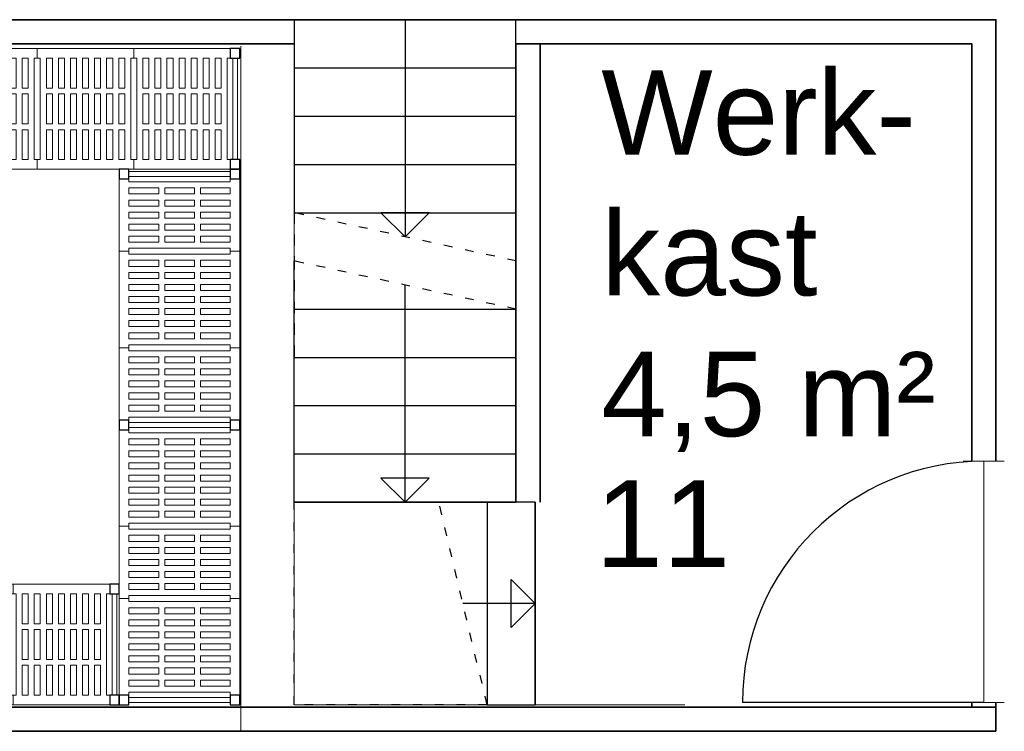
# Model space of a CAD drawing. Header units: millimetres. Extents: x 251300 to 581040, y -9130 to 111283.
# Tile 52 of 57: x 276128 to 280209, y 61549 to 64499. Entities that reach past the tile are written whole.
import ezdxf
from ezdxf.enums import TextEntityAlignment as Align

# ---------------------------------------------------------------- set-up
doc = ezdxf.new("R2010")
doc.units = ezdxf.units.MM
doc.set_wipeout_variables(frame=1)
doc.linetypes.add('ACAD_ISO03W100', pattern=[30, 12, -18])
for name, color, linetype, lineweight in [('APPARAAT1', 2, 'Continuous', 25), ('APPARAAT2', 1, 'Continuous', 20), ('APPARAAT5', 7, 'Continuous', 5), ('BWK MUREN', 3, 'Continuous', 35), ('TEKST PS', 10, 'Continuous', 9), ('X-L22_C_binnenwand', 7, 'Continuous', 13), ('X-L32_C_binnenwandopeningen', 1, 'Continuous', 5), ('X-T22_C_ruimtelabel', 7, 'Continuous', 5)]:
    doc.layers.add(name, color=color, linetype=linetype, lineweight=lineweight)
doc.styles.add('PS', font='arial.ttf')
doc.styles.get("Standard").update_dxf_attribs({"font": 'arial.ttf'})

# ---------------------------------------------------------------- blocks, each defined once
blk = doc.blocks.new('legbord 500-400')
at = {"layer": 'APPARAAT2'}
for p, q in [((400, 500), (0, 500)), ((0, 500), (0, 460)), ((400, 460), (400, 500)), ((12.5, 460), (0, 460)), ((12.5, 250), (12.5, 460)), ((387.5, 250), (387.5, 460)), ((400, 460), (387.5, 460)), ((12.5, 250), (12.5, 40)), ((387.5, 250), (387.5, 40)), ((0, 40), (12.5, 40)), ((0, 40), (0, 0)), ((0, 0), (400, 0)), ((387.5, 40), (400, 40)), ((400, 0), (400, 40))]:
    blk.add_line(p, q, dxfattribs=at)
at = {"layer": 'APPARAAT5'}
for p, q in [((37.5, 336), (37.5, 460)), ((62.5, 460), (37.5, 460)), ((62.5, 336), (62.5, 460)), ((87.5, 336), (87.5, 460)), ((112.5, 460), (87.5, 460)), ((112.5, 336), (112.5, 460)), ((137.5, 336), (137.5, 460)), ((162.5, 460), (137.5, 460)), ((162.5, 336), (162.5, 460)), ((187.5, 336), (187.5, 460)), ((212.5, 460), (187.5, 460)), ((212.5, 336), (212.5, 460)), ((237.5, 336), (237.5, 460)), ((262.5, 460), (237.5, 460)), ((262.5, 336), (262.5, 460)), ((287.5, 336), (287.5, 460)), ((312.5, 460), (287.5, 460)), ((312.5, 336), (312.5, 460)), ((337.5, 336), (337.5, 460)), ((362.5, 460), (337.5, 460)), ((362.5, 336), (362.5, 460)), ((37.5, 336), (62.5, 336)), ((87.5, 336), (112.5, 336)), ((137.5, 336), (162.5, 336)), ((187.5, 336), (212.5, 336)), ((237.5, 336), (262.5, 336)), ((287.5, 336), (312.5, 336)), ((337.5, 336), (362.5, 336)), ((37.5, 312), (62.5, 312)), ((37.5, 250), (37.5, 312)), ((62.5, 250), (62.5, 312)), ((87.5, 312), (112.5, 312)), ((87.5, 250), (87.5, 312)), ((112.5, 250), (112.5, 312)), ((137.5, 312), (162.5, 312)), ((137.5, 250), (137.5, 312)), ((162.5, 250), (162.5, 312)), ((187.5, 312), (212.5, 312)), ((187.5, 250), (187.5, 312)), ((212.5, 250), (212.5, 312)), ((237.5, 312), (262.5, 312)), ((237.5, 250), (237.5, 312)), ((262.5, 250), (262.5, 312)), ((287.5, 312), (312.5, 312)), ((287.5, 250), (287.5, 312)), ((312.5, 250), (312.5, 312)), ((337.5, 312), (362.5, 312)), ((337.5, 250), (337.5, 312)), ((362.5, 250), (362.5, 312)), ((37.5, 250), (37.5, 188)), ((62.5, 250), (62.5, 188)), ((87.5, 250), (87.5, 188)), ((112.5, 250), (112.5, 188)), ((137.5, 250), (137.5, 188)), ((162.5, 250), (162.5, 188)), ((187.5, 250), (187.5, 188)), ((212.5, 250), (212.5, 188)), ((237.5, 250), (237.5, 188)), ((262.5, 250), (262.5, 188)), ((287.5, 250), (287.5, 188)), ((312.5, 250), (312.5, 188)), ((337.5, 250), (337.5, 188)), ((362.5, 250), (362.5, 188)), ((37.5, 188), (62.5, 188)), ((37.5, 164), (37.5, 40)), ((37.5, 164), (62.5, 164)), ((62.5, 164), (62.5, 40)), ((87.5, 188), (112.5, 188)), ((87.5, 164), (87.5, 40)), ((87.5, 164), (112.5, 164)), ((112.5, 164), (112.5, 40)), ((137.5, 188), (162.5, 188)), ((137.5, 164), (137.5, 40)), ((137.5, 164), (162.5, 164)), ((162.5, 164), (162.5, 40)), ((187.5, 188), (212.5, 188)), ((187.5, 164), (212.5, 164)), ((187.5, 164), (187.5, 40)), ((212.5, 164), (212.5, 40)), ((237.5, 188), (262.5, 188)), ((237.5, 164), (237.5, 40)), ((237.5, 164), (262.5, 164)), ((262.5, 164), (262.5, 40)), ((287.5, 188), (312.5, 188)), ((287.5, 164), (287.5, 40)), ((287.5, 164), (312.5, 164)), ((312.5, 164), (312.5, 40)), ((337.5, 188), (362.5, 188)), ((337.5, 164), (337.5, 40)), ((337.5, 164), (362.5, 164)), ((362.5, 164), (362.5, 40)), ((37.5, 40), (62.5, 40)), ((87.5, 40), (112.5, 40)), ((137.5, 40), (162.5, 40)), ((187.5, 40), (212.5, 40)), ((237.5, 40), (262.5, 40)), ((287.5, 40), (312.5, 40)), ((337.5, 40), (362.5, 40))]:
    blk.add_line(p, q, dxfattribs=at)
blk = doc.blocks.new('legbord 500-300')
at = {"layer": 'APPARAAT2'}
for p, q in [((300, 500), (0, 500)), ((0, 500), (0, 460)), ((300, 460), (300, 500)), ((12.5, 460), (0, 460)), ((12.5, 250), (12.5, 460)), ((287.5, 250), (287.5, 460)), ((300, 460), (287.5, 460)), ((12.5, 250), (12.5, 40)), ((287.5, 250), (287.5, 40)), ((0, 40), (12.5, 40)), ((0, 40), (0, 0)), ((0, 0), (300, 0)), ((287.5, 40), (300, 40)), ((300, 0), (300, 40))]:
    blk.add_line(p, q, dxfattribs=at)
at = {"layer": 'APPARAAT5'}
for p, q in [((37.5, 336), (37.5, 460)), ((62.5, 460), (37.5, 460)), ((62.5, 336), (62.5, 460)), ((87.5, 336), (87.5, 460)), ((112.5, 460), (87.5, 460)), ((112.5, 336), (112.5, 460)), ((137.5, 336), (137.5, 460)), ((162.5, 460), (137.5, 460)), ((162.5, 336), (162.5, 460)), ((187.5, 336), (187.5, 460)), ((212.5, 460), (187.5, 460)), ((212.5, 336), (212.5, 460)), ((237.5, 336), (237.5, 460)), ((262.5, 460), (237.5, 460)), ((262.5, 336), (262.5, 460)), ((37.5, 336), (62.5, 336)), ((87.5, 336), (112.5, 336)), ((137.5, 336), (162.5, 336)), ((187.5, 336), (212.5, 336)), ((237.5, 336), (262.5, 336)), ((37.5, 312), (62.5, 312)), ((37.5, 250), (37.5, 312)), ((62.5, 250), (62.5, 312)), ((87.5, 312), (112.5, 312)), ((87.5, 250), (87.5, 312)), ((112.5, 250), (112.5, 312)), ((137.5, 312), (162.5, 312)), ((137.5, 250), (137.5, 312)), ((162.5, 250), (162.5, 312)), ((187.5, 312), (212.5, 312)), ((187.5, 250), (187.5, 312)), ((212.5, 250), (212.5, 312)), ((237.5, 312), (262.5, 312)), ((237.5, 250), (237.5, 312)), ((262.5, 250), (262.5, 312)), ((37.5, 250), (37.5, 188)), ((62.5, 250), (62.5, 188)), ((87.5, 250), (87.5, 188)), ((112.5, 250), (112.5, 188)), ((137.5, 250), (137.5, 188)), ((162.5, 250), (162.5, 188)), ((187.5, 250), (187.5, 188)), ((212.5, 250), (212.5, 188)), ((237.5, 250), (237.5, 188)), ((262.5, 250), (262.5, 188)), ((37.5, 188), (62.5, 188)), ((37.5, 164), (37.5, 40)), ((37.5, 164), (62.5, 164)), ((62.5, 164), (62.5, 40)), ((87.5, 188), (112.5, 188)), ((87.5, 164), (87.5, 40)), ((87.5, 164), (112.5, 164)), ((112.5, 164), (112.5, 40)), ((137.5, 188), (162.5, 188)), ((137.5, 164), (137.5, 40)), ((137.5, 164), (162.5, 164)), ((162.5, 164), (162.5, 40)), ((187.5, 188), (212.5, 188)), ((187.5, 164), (187.5, 40)), ((187.5, 164), (212.5, 164)), ((212.5, 164), (212.5, 40)), ((237.5, 188), (262.5, 188)), ((237.5, 164), (237.5, 40)), ((237.5, 164), (262.5, 164)), ((262.5, 164), (262.5, 40)), ((37.5, 40), (62.5, 40)), ((87.5, 40), (112.5, 40)), ((137.5, 40), (162.5, 40)), ((187.5, 40), (212.5, 40)), ((237.5, 40), (262.5, 40))]:
    blk.add_line(p, q, dxfattribs=at)
blk = doc.blocks.new('staander 500')
at = {"layer": 'APPARAAT1'}
for points in [[(0, 460), (40, 460), (40, 500), (0, 500)], [(0, 0), (40, 0), (40, 40), (0, 40)]]:
    blk.add_lwpolyline(points, close=True, dxfattribs=at)
at = {"layer": 'APPARAAT2'}
for p, q in [((10, 460), (10, 40)), ((30, 460), (30, 40))]:
    blk.add_line(p, q, dxfattribs=at)
blk = doc.blocks.new('*U36')
for name, p in [('staander 500', (0, -500)), ('legbord 500-400', (40, -500)), ('legbord 500-300', (440, -500)), ('legbord 500-400', (740, -500)), ('staander 500', (1140, -500))]:
    blk.add_blockref(name, p)
blk = doc.blocks.new('*U38')
for name, p in [('staander 500', (0, -500)), ('legbord 500-300', (40, -500)), ('legbord 500-300', (340, -500)), ('legbord 500-300', (640, -500)), ('legbord 500-400', (940, -500)), ('staander 500', (1340, -500))]:
    blk.add_blockref(name, p)
blk = doc.blocks.new('*U35')
for name, p in [('staander 500', (0, -500)), ('legbord 500-300', (40, -500)), ('legbord 500-400', (340, -500)), ('legbord 500-300', (740, -500)), ('staander 500', (1040, -500))]:
    blk.add_blockref(name, p)
blk = doc.blocks.new('*U37')
for name, p in [('staander 500', (0, -500)), ('legbord 500-400', (40, -500)), ('legbord 500-400', (440, -500)), ('legbord 500-400', (840, -500)), ('staander 500', (1240, -500))]:
    blk.add_blockref(name, p)
blk = doc.blocks.new('DVDVB_32_-S-_Deur')
at = {"linetype": 'Continuous', "lineweight": 13}
blk.add_wipeout([(0, -0.5), (1, -0.5), (1, 0.5), (0, 0.5)], dxfattribs=at)
at = {"color": 0, "linetype": 'ByBlock', "lineweight": -2}
for p, q in [((0, -0.5), (0, 0.5)), ((1, -0.5), (1, 0.5)), ((0, 0), (1, 0))]:
    blk.add_line(p, q, dxfattribs=at)

msp = doc.modelspace()

# ---------------------------------------------------------------- linework, layer by layer
for p, q in [((277264.9, 64498.8), (278184.9, 64498.8)), ((277724.9, 64498.8), (277724.9, 63598.8)), ((277264.9, 64298.8), (278184.9, 64298.8)), ((277264.9, 64098.8), (278184.9, 64098.8)), ((277264.9, 63898.8), (278184.9, 63898.8)), ((277264.9, 63698.8), (278184.9, 63698.8)), ((277724.9, 62498.8), (277724.9, 63398.8)), ((277264.9, 63298.8), (278184.9, 63298.8)), ((277264.9, 63098.8), (278184.9, 63098.8)), ((277264.9, 62898.8), (278184.9, 62898.8)), ((277264.9, 62698.8), (278184.9, 62698.8)), ((277264.9, 62498.8), (278184.9, 62498.8)), ((278064.9, 62498.8), (278064.9, 61658.8)), ((278264.9, 62498.8), (278264.9, 61658.8)), ((278264.9, 62078.8), (277964.9, 62078.8))]:
    msp.add_line(p, q)
at = {"linetype": 'ACAD_ISO03W100', "ltscale": 3}
for points in [[(278184.9, 63298.8), (278184.9, 64498.8), (277264.9, 64498.8), (277264.9, 63098.8)], [(278184.9, 63498.8), (277264.9, 63698.8), (277264.9, 63498.8)], [(278184.9, 63298.8), (277264.9, 63498.8), (277264.9, 63098.8)], [(278184.9, 63498.8), (278184.9, 62498.8), (277264.9, 62498.8), (277264.9, 63498.8)], [(278064.9, 61658.8), (277264.9, 61658.8), (277264.9, 62498.8), (277664.9, 62498.8)], [(278064.9, 61658.8), (277864.9, 62498.8), (277664.9, 62498.8)]]:
    msp.add_lwpolyline(points, dxfattribs=at)
for points in [[(278184.9, 63498.8), (278184.9, 64498.8), (277264.9, 64498.8), (277264.9, 63698.8)], [(278184.9, 63298.8), (278184.9, 62498.8), (277264.9, 62498.8), (277264.9, 63498.8)], [(278064.9, 61658.8), (278264.9, 61658.8), (278264.9, 62498.8), (277864.9, 62498.8)]]:
    msp.add_lwpolyline(points)
for points in [[(277624.9, 63698.8), (277724.9, 63598.8), (277824.9, 63698.8)], [(277624.9, 62598.8), (277724.9, 62498.8), (277824.9, 62598.8)], [(278164.9, 62178.8), (278264.9, 62078.8), (278164.9, 61978.8)]]:
    msp.add_lwpolyline(points, close=True)
at = {"layer": 'BWK MUREN'}
for p, q in [((278184.9, 64398.8), (278184.9, 62498.8)), ((278284.9, 64398.8), (278284.9, 62498.8)), ((280173.9, 61648.8), (270738.8, 61648.8)), ((280173.9, 61548.8), (280173.9, 61648.8)), ((270838.8, 61548.8), (280073.9, 61548.8)), ((280073.9, 61548.8), (280073.9, 61548.8)), ((280173.9, 61548.8), (280173.9, 61548.8))]:
    msp.add_line(p, q, dxfattribs=at)
for points in [[(277264.9, 64498.8), (270738.8, 64498.8), (270738.8, 61648.8)], [(278184.9, 64498.8), (280173.9, 64498.8), (280173.9, 61648.8)], [(277264.9, 64398.8), (270838.8, 64398.8), (270838.8, 61648.8)], [(278184.9, 64398.8), (280073.9, 64398.8), (280073.9, 61648.8)], [(280173.9, 61548.8), (280073.9, 61548.8)]]:
    msp.add_lwpolyline(points, dxfattribs=at)
at = {"layer": 'X-L22_C_binnenwand'}
for p, q in [((277264.9, 64498.8), (277264.9, 61658.8)), ((277044.9, 61548.8), (277044.9, 64388.8)), ((277264.9, 61658.8), (278884.9, 61658.8)), ((278674.9, 61548.8), (277044.9, 61548.8))]:
    msp.add_line(p, q, dxfattribs=at)

# ---------------------------------------------------------------- block references
for name, p in [('*U37', (275760.8, 64378.8)), ('*U38', (275160.8, 62158.8))]:
    msp.add_blockref(name, p)
at = {"rotation": 90}
for name, p in [('*U35', (276540.8, 62798.8)), ('*U36', (276540.8, 61658.8))]:
    msp.add_blockref(name, p, dxfattribs=at)

# ---------------------------------------------------------------- texts
at = {"layer": 'TEKST PS', "insert": (278538.5, 64288.9), "char_height": 350, "width": 2416.453, "attachment_point": 1, "style": 'PS'}
msp.add_mtext('Werk-\\Pkast\\P4,5 m²', dxfattribs=at)
at = {"layer": 'X-T22_C_ruimtelabel'}
msp.add_text('11', height=360, dxfattribs=at).set_placement((278793.6, 62409.8), align=Align.MIDDLE_CENTER)

# ---------------------------------------------------------------- next in the draw order: block references
at = {"layer": 'X-L32_C_binnenwandopeningen', "xscale": 999.9999035, "yscale": 170, "rotation": 90}
msp.add_blockref('DVDVB_32_-S-_Deur', (280123.9, 61668.8), dxfattribs=at)

# ---------------------------------------------------------------- next in the draw order: linework, layer by layer
at = {"color": 0, "linetype": 'ByBlock', "lineweight": -2}
msp.add_line((280123.9, 61668.8), (279123.9, 61668.8), dxfattribs=at)
msp.add_ellipse((280123.9, 61668.8), major_axis=(707.1, 707.1), ratio=1, start_param=0.785398, end_param=2.356194, dxfattribs=at)

doc.saveas('drawing.dxf')
